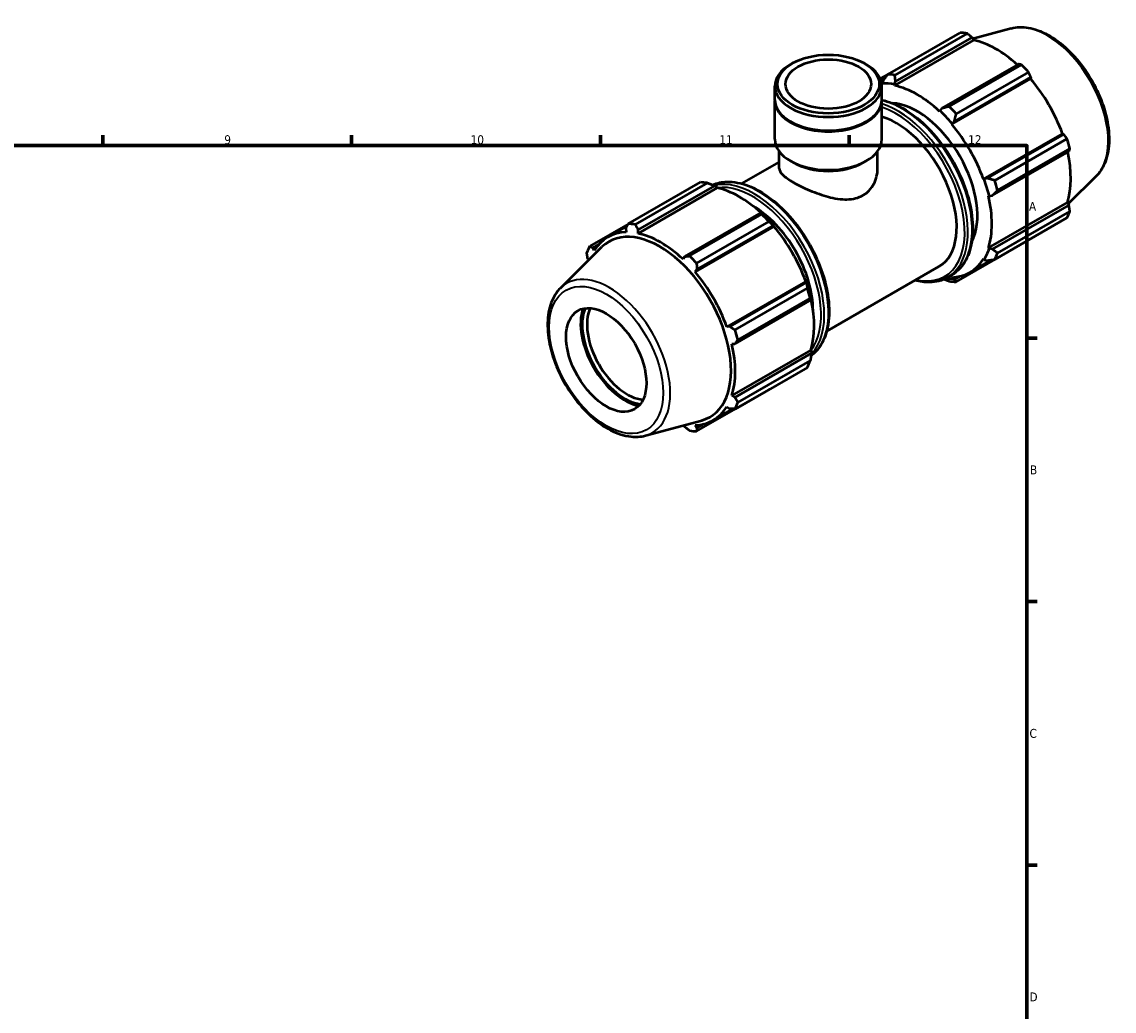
# Model space of a CAD drawing. Header units: millimetres. Extents: x 0 to 931, y 0 to 945.
# Tile 4 of 5: x 538 to 846, y 330 to 609. Entities that reach past the tile are written whole.
import ezdxf

# ---------------------------------------------------------------- set-up
doc = ezdxf.new("R2010")
doc.units = ezdxf.units.MM
for name, color, linetype, lineweight in [('Border (ISO)', 7, 'Continuous', 70), ('Visible (ISO)', 7, 'Continuous', 50), ('Visible Narrow (ISO)', 7, 'Continuous', 35)]:
    doc.layers.add(name, color=color, linetype=linetype, lineweight=lineweight)
doc.styles.add('Note Text (ISO)', font='tahoma.ttf')

# ---------------------------------------------------------------- blocks, each defined once
blk = doc.blocks.new('Borders Default Border')
at = {"layer": 'Border (ISO)'}
for p, q in [((560.67, 574), (560.67, 576.9)), ((630.75, 574), (630.75, 576.9)), ((700.83, 574), (700.83, 576.9)), ((770.92, 574), (770.92, 576.9)), ((821, 519.75), (823.9, 519.75)), ((821, 445.5), (823.9, 445.5)), ((821, 371.25), (823.9, 371.25))]:
    blk.add_line(p, q, dxfattribs=at)
at = {"layer": 'Border (ISO)', "flags": 128}
blk.add_lwpolyline([(20, 20), (20, 574), (821, 574), (821, 20), (20, 20)], dxfattribs=at)
at = {"layer": 'Border (ISO)', "color": 232, "true_color": 0xca0064, "char_height": 2.5, "attachment_point": 7, "style": 'Note Text (ISO)'}
for s, insert in [('9', (594.88, 574.35)), ('10', (664.29, 574.35)), ('11', (734.37, 574.4)), ('12', (804.46, 574.4)), ('A', (821.59, 555.62)), ('B', (821.89, 481.37)), ('C', (821.73, 407.08)), ('D', (821.73, 332.88))]:
    blk.add_mtext(s, dxfattribs=dict(at, insert=insert))

msp = doc.modelspace()

# ---------------------------------------------------------------- linework, layer by layer
at = {"layer": 'Visible (ISO)'}
for p, q in [((816.604, 606.991), (805.799, 604.061)), ((781.815, 594.041), (802.185, 605.771)), ((783.767, 590.888), (806.009, 603.696)), ((804.16, 605.58), (783.79, 593.85)), ((784.015, 592.014), (805.584, 604.435)), ((805.584, 604.435), (806.009, 603.696)), ((754.877, 597.14), (754.364, 596.842)), ((775.249, 597.14), (775.762, 596.842)), ((781.747, 593.954), (779.709, 592.78)), ((818.648, 596.912), (797.079, 584.491)), ((799.114, 585.025), (819.484, 596.756)), ((821.459, 594.672), (801.089, 582.942)), ((779.829, 592.47), (781.22, 593.271)), ((780.517, 592.353), (780.273, 591.508)), ((780.273, 591.508), (780.378, 591.216)), ((783.699, 591.176), (784.015, 592.014)), ((783.767, 590.888), (783.699, 591.176)), ((799.811, 580.025), (822.054, 592.834)), ((800.577, 580.801), (822.146, 593.222)), ((822.146, 593.222), (822.054, 592.834)), ((749.99, 586.905), (749.99, 590.728)), ((780.136, 586.905), (780.136, 590.728)), ((749.99, 575.786), (749.99, 586.66)), ((780.136, 575.786), (780.136, 586.66)), ((796.49, 583.81), (796.422, 583.6)), ((797.079, 584.491), (796.49, 583.81)), ((754.577, 580.667), (754.364, 580.791)), ((775.549, 580.667), (775.762, 580.791)), ((799.811, 580.025), (799.916, 580.197)), ((799.916, 580.197), (800.577, 580.801)), ((808.76, 564.525), (831.003, 577.333)), ((831.384, 577.222), (809.815, 564.801)), ((811.925, 564.174), (832.295, 575.905)), ((831.003, 577.333), (831.384, 577.222)), ((833.113, 573.15), (812.743, 561.419)), ((740.655, 563.264), (751.196, 569.334)), ((751.196, 567.533), (751.196, 572.384)), ((755.22, 569.176), (754.364, 569.672)), ((774.906, 569.176), (775.762, 569.672)), ((778.93, 567.533), (778.93, 572.384)), ((811.264, 559.922), (832.833, 572.343)), ((708.667, 551.918), (729.037, 563.648)), ((731.012, 563.456), (710.642, 551.726)), ((808.961, 564.53), (808.76, 564.525)), ((809.815, 564.801), (808.961, 564.53)), ((840.55, 565.408), (832.636, 557.578)), ((733.703, 562.058), (711.461, 549.25)), ((711.478, 550.243), (733.047, 562.664)), ((733.047, 562.664), (733.635, 562.347)), ((733.635, 562.347), (733.703, 562.058)), ((810.164, 559.798), (810.38, 559.753)), ((810.164, 545.166), (832.406, 557.974)), ((810.38, 559.753), (811.264, 559.922)), ((832.833, 557.239), (811.264, 544.818)), ((832.406, 557.974), (832.833, 557.239)), ((746.111, 555.141), (724.542, 542.72)), ((725.965, 542.902), (746.335, 554.632)), ((746.427, 554.98), (746.111, 555.141)), ((812.743, 543.702), (833.113, 555.433)), ((708.631, 551.849), (697.831, 545.63)), ((702.938, 548.191), (708.352, 551.309)), ((749.748, 551.196), (727.506, 538.387)), ((748.311, 552.549), (727.941, 540.818)), ((728.04, 539.03), (749.609, 551.451)), ((749.609, 551.451), (749.853, 551.368)), ((749.853, 551.368), (749.748, 551.196)), ((832.295, 553.62), (811.925, 541.89)), ((707.979, 550.582), (708.072, 549.578)), ((711.461, 549.25), (711.478, 550.243)), ((689.576, 533.841), (701.284, 545.427)), ((698.742, 545.221), (700.511, 546.24)), ((699.123, 544.385), (698.742, 545.221)), ((801.089, 535.602), (821.459, 547.332)), ((810.38, 544.963), (810.164, 545.166)), ((811.264, 544.818), (810.38, 544.963)), ((697.293, 542.011), (697.489, 541.672)), ((724.542, 542.72), (724.117, 541.962)), ((804.946, 538.25), (811.063, 541.772)), ((808.76, 542.056), (808.961, 541.82)), ((808.961, 541.82), (809.815, 541.608)), ((727.506, 538.387), (728.04, 539.03)), ((764.609, 521.668), (796.231, 539.878)), ((758.697, 535.696), (736.455, 522.887)), ((758.697, 535.696), (758.898, 535.701)), ((758.898, 535.701), (758.847, 535.451)), ((798.599, 536.811), (799.78, 537.491)), ((799.916, 536.571), (799.811, 536.863)), ((800.577, 536.247), (799.916, 536.571)), ((802.158, 537.157), (800.577, 536.247)), ((758.847, 535.451), (737.278, 523.03)), ((738.776, 522.051), (759.146, 533.781)), ((738.727, 518.151), (760.296, 530.572)), ((759.964, 531.026), (739.594, 519.296)), ((760.296, 530.572), (760.317, 530.923)), ((737.278, 523.03), (736.455, 522.887)), ((737.859, 518.16), (738.727, 518.151)), ((760.101, 516.337), (737.859, 503.528)), ((760.296, 515.467), (738.727, 503.046)), ((760.101, 516.337), (760.317, 516.134)), ((760.317, 516.134), (760.296, 515.467)), ((759.146, 511.496), (738.776, 499.766)), ((739.594, 501.579), (759.964, 513.309)), ((727.941, 493.478), (748.311, 505.208)), ((738.727, 503.046), (737.859, 503.528)), ((732.64, 496.612), (738.165, 499.794)), ((736.455, 500.418), (737.278, 499.836)), ((713.522, 492.258), (729.419, 496.569)), ((729.853, 495.519), (728.04, 494.475)), ((724.327, 495.188), (724.542, 494.814)), ((728.04, 494.475), (727.506, 495.225))]:
    msp.add_line(p, q, dxfattribs=at)
for centre, major_axis, ratio, start_param, end_param in [((811.822, 576.552), (-15.969, 27.731), 0.5780931, 5.8451561, 5.9396837), ((812.337, 576.848), (14.851, -25.79), 0.5780931, 2.0696433, 2.6635608), ((765.063, 590.728), (-15.073, 0), 0.5758617, 5.5016397, 10.2063236), ((791.452, 564.821), (-15.969, 27.731), 0.5780931, 5.8451561, 5.9396837), ((811.822, 576.552), (15.969, -27.731), 0.5780931, 1.9181653, 2.0126929), ((790.094, 564.039), (-14.851, 25.79), 0.5780931, 5.9796864, 5.9939129), ((790.094, 564.039), (-15.011, 26.067), 0.5780931, 5.8051535, 5.9796864), ((790.094, 564.039), (-14.851, 25.79), 0.5780931, 5.1942882, 5.8051535), ((812.337, 576.848), (14.851, -25.79), 0.5780931, 1.2672974, 1.8781627), ((765.063, 586.66), (-15.073, 0), 0.5758617, 6.2690568, 9.4389065), ((765.063, 586.905), (-15.073, 0), 0.5758617, 0, 3.1415926), ((790.094, 564.039), (-11.977, 20.798), 0.5780931, 3.4943327, 5.9304453), ((791.452, 564.821), (-15.969, 27.731), 0.5780931, 5.059758, 5.1542856), ((784.254, 560.676), (11.977, -20.798), 0.5780931, 0, 2.6032154), ((790.094, 564.039), (15.011, -26.067), 0.5780931, 1.8781627, 2.0526956), ((765.063, 586.66), (14.773, 0), 0.5758617, 3.9231383, 5.5016397), ((790.094, 564.039), (-14.851, 25.79), 0.5780931, 4.4088901, 5.0197553), ((765.063, 575.786), (-15.073, 0), 0.5758617, 0, 3.1415926), ((811.822, 576.552), (15.969, -27.731), 0.5780931, 1.1327672, 1.2272947), ((812.337, 576.848), (14.851, -25.79), 0.5780931, 0.4818993, 1.0759774), ((765.063, 574.8), (13.867, 0), 0.5758617, 3.9231383, 5.5016397), ((738.674, 534.428), (-15.969, 27.731), 0.5780931, 5.8451561, 5.9396837), ((790.094, 564.039), (15.011, -26.067), 0.5780931, 1.0927645, 1.2672974), ((791.452, 564.821), (-15.969, 27.731), 0.5780931, 4.2743598, 4.3688874), ((740.031, 535.21), (14.851, -25.79), 0.5780931, 2.0696433, 2.6635608), ((790.094, 564.039), (-14.851, 25.79), 0.5780931, 3.6234919, 4.2343571), ((743.786, 537.372), (11.977, -20.798), 0.5780931, 0.7818433, 2.3597493), ((738.674, 534.428), (15.969, -27.731), 0.5780931, 1.9181653, 2.0126929), ((740.031, 535.21), (-15.011, 26.067), 0.5780931, 5.0197553, 5.1942882), ((811.822, 576.552), (15.969, -27.731), 0.5780931, 0.347369, 0.4418966), ((718.304, 522.698), (-15.969, 27.731), 0.5780931, 5.8451561, 5.9396837), ((740.031, 535.21), (14.851, -25.79), 0.5780931, 1.2672974, 1.8781627), ((717.789, 522.402), (-14.851, 25.79), 0.5780931, 5.9796864, 6.5905516), ((717.503, 522.237), (-14.23, 24.71), 0.5780931, 2.9904271, 6.4343509), ((717.789, 522.402), (-14.851, 25.79), 0.5780931, 5.1942882, 5.8051535), ((718.304, 522.698), (-15.969, 27.731), 0.5780931, 0.347369, 0.4418966), ((790.094, 564.039), (15.011, -26.067), 0.5780931, 0.3073663, 0.4818993), ((718.304, 522.698), (15.969, -27.731), 0.5780931, 1.9181653, 2.0126929), ((790.094, 564.039), (14.851, -25.79), 0.5780931, 5.9796864, 6.5905516), ((791.452, 564.821), (15.969, -27.731), 0.5780931, 0.347369, 0.4418966), ((717.789, 522.402), (-14.851, 25.79), 0.5780931, 4.4088901, 5.0197553), ((740.031, 535.21), (-15.011, 26.067), 0.5780931, 4.2343571, 4.4088901), ((790.094, 564.039), (15.011, -26.067), 0.5780931, 5.8941849, 5.9796864), ((791.452, 564.821), (15.969, -27.731), 0.5780931, 5.8451561, 5.9396837), ((738.674, 534.428), (15.969, -27.731), 0.5780931, 1.1327672, 1.2272947), ((740.031, 535.21), (14.851, -25.79), 0.5780931, 0.4818993, 1.0759774), ((707.699, 516.591), (-8.767, 15.224), 0.5780931, 0.4557631, 2.6858296), ((707.699, 516.591), (8.464, -14.697), 0.5780931, 3.5492957, 5.8754823), ((708.378, 516.982), (7.985, -13.865), 0.5780931, 3.5180715, 5.9067065), ((718.304, 522.698), (15.969, -27.731), 0.5780931, 1.1327672, 1.2272947), ((717.789, 522.402), (-14.851, 25.79), 0.5780931, 3.6234919, 4.2343571), ((738.674, 534.428), (15.969, -27.731), 0.5780931, 0.347369, 0.4418966), ((717.789, 522.402), (14.851, -25.79), 0.5780931, 5.9796864, 6.5905516), ((718.304, 522.698), (15.969, -27.731), 0.5780931, 0.347369, 0.4418966), ((718.304, 522.698), (15.969, -27.731), 0.5780931, 5.8451561, 5.9396837)]:
    msp.add_ellipse(centre, major_axis=major_axis, ratio=ratio, start_param=start_param, end_param=end_param, dxfattribs=at)
for centre, major_axis, ratio in [((765.063, 591.32), (14.35, 0), 0.5758617), ((765.063, 591.32), (12.059, 0), 0.5758617), ((702.484, 513.588), (7.985, -13.865), 0.5780931)]:
    msp.add_ellipse(centre, major_axis=major_axis, ratio=ratio, dxfattribs=at)
for points, knots in [([(816.604, 606.991), (818.105, 607.399), (819.731, 607.449), (823.21, 606.876), (825.073, 606.192), (828.817, 604.135), (830.698, 602.736), (834.242, 599.393), (835.906, 597.449), (838.856, 593.221), (840.144, 590.939), (842.227, 586.251), (843.021, 583.846), (844.031, 579.133), (844.244, 576.826), (844.034, 572.532), (843.61, 570.544), (842.275, 567.509), (841.503, 566.352), (840.55, 565.408)], [5.6508865, 5.6508865, 5.6508865, 5.6508865, 5.9414672, 5.9414672, 6.2600776, 6.2600776, 6.59097, 6.59097, 6.9211718, 6.9211718, 7.2498571, 7.2498571, 7.5786217, 7.5786217, 7.9089938, 7.9089938, 8.2396148, 8.2396148, 8.4901479, 8.4901479, 8.4901479, 8.4901479]), ([(780.135, 586.802), (781.081, 586.609), (782.044, 586.322), (785.126, 585.13), (787.274, 583.891), (791.45, 580.702), (793.477, 578.75), (797.201, 574.337), (798.898, 571.878), (801.799, 566.699), (803.002, 563.98), (804.793, 558.55), (805.38, 555.839), (805.874, 550.69), (805.778, 548.254), (804.896, 543.909), (804.111, 541.997), (802.121, 539.214), (801.032, 538.212), (799.78, 537.491)], [5.972464, 5.972464, 5.972464, 5.972464, 6.1211348, 6.1211348, 6.4442603, 6.4442603, 6.768043, 6.768043, 7.0911746, 7.0911746, 7.4140542, 7.4140542, 7.7372565, 7.7372565, 8.0611025, 8.0611025, 8.3837738, 8.3837738, 8.6413135, 8.6413135, 8.6413135, 8.6413135]), ([(751.196, 567.533), (751.196, 566.993), (751.528, 566.393), (752.576, 565.395), (753.014, 565.046), (754.039, 564.33), (754.626, 563.963), (755.889, 563.235), (756.599, 562.856), (758.136, 562.097), (758.962, 561.718), (761.526, 560.635), (763.36, 559.989), (766.775, 559.105), (768.604, 558.803), (771.162, 558.854), (771.985, 558.955), (773.521, 559.341), (774.233, 559.627), (774.869, 559.992)], [5.3770947, 5.3770947, 5.3770947, 5.3770947, 5.9130679, 5.9130679, 6.1810545, 6.1810545, 6.449041, 6.449041, 6.7170276, 6.7170276, 6.9850142, 6.9850142, 7.5209873, 7.5209873, 8.0598544, 8.0598544, 8.3292879, 8.3292879, 8.5987214, 8.5987214, 8.5987214, 8.5987214]), ([(774.869, 559.992), (775.504, 560.358), (776.091, 560.82), (777.114, 561.908), (777.551, 562.534), (778.596, 564.557), (778.93, 566.104), (778.93, 567.533)], [0, 0, 0, 0, 0.2694335, 0.2694335, 0.538867, 0.538867, 1.077734, 1.077734, 1.077734, 1.077734]), ([(732.441, 562.903), (733.703, 563.462), (735.097, 563.76), (738.463, 563.835), (740.488, 563.439), (744.658, 561.826), (746.807, 560.588), (750.983, 557.398), (753.009, 555.446), (756.733, 551.033), (758.431, 548.574), (761.331, 543.395), (762.534, 540.676), (764.325, 535.246), (764.913, 532.535), (765.406, 527.387), (765.311, 524.95), (764.429, 520.605), (763.643, 518.693), (761.867, 516.208), (761.079, 515.405), (760.19, 514.758)], [5.5606552, 5.5606552, 5.5606552, 5.5606552, 5.8058678, 5.8058678, 6.1211348, 6.1211348, 6.4442603, 6.4442603, 6.768043, 6.768043, 7.0911746, 7.0911746, 7.4140542, 7.4140542, 7.7372565, 7.7372565, 8.0611025, 8.0611025, 8.3837738, 8.3837738, 8.5791476, 8.5791476, 8.5791476, 8.5791476]), ([(798.599, 536.811), (797.111, 535.954), (795.395, 535.497), (792.246, 535.428), (790.874, 535.607), (789.47, 535.985)], [2.3581282, 2.3581282, 2.3581282, 2.3581282, 2.66427512, 2.66427512, 2.88234484, 2.88234484, 2.88234484, 2.88234484]), ([(689.576, 533.841), (688.47, 532.747), (687.611, 531.365), (686.36, 528.07), (686.017, 526.115), (685.916, 521.844), (686.182, 519.515), (687.295, 514.771), (688.141, 512.357), (690.317, 507.683), (691.644, 505.423), (694.654, 501.269), (696.335, 499.375), (699.904, 496.136), (701.793, 494.794), (705.612, 492.821), (707.545, 492.189), (710.839, 491.821), (712.227, 491.907), (713.522, 492.258)], [0.9346301, 0.9346301, 0.9346301, 0.9346301, 1.2252108, 1.2252108, 1.5438212, 1.5438212, 1.8747136, 1.8747136, 2.2049154, 2.2049154, 2.5336007, 2.5336007, 2.8623653, 2.8623653, 3.1927374, 3.1927374, 3.5233584, 3.5233584, 3.7738915, 3.7738915, 3.7738915, 3.7738915])]:
    msp.add_open_spline(points, degree=3, knots=knots, dxfattribs=at)
for points, weights in [([(805.584, 604.435), (804.89, 604.997), (804.16, 605.58)], [1.0015891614, 1.00120300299, 1]), ([(781.815, 594.041), (781.144, 593.175), (780.517, 592.353)], [1.01660148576, 1.01177865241, 1.00615667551]), ([(819.484, 596.756), (819.06, 596.837), (818.648, 596.912)], [1, 1.00120300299, 1.0015891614]), ([(822.146, 593.222), (821.813, 593.934), (821.459, 594.672)], [1.0015891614, 1.00120300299, 1]), ([(784.015, 592.014), (783.896, 592.908), (783.79, 593.85)], [1.00615667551, 1.01177865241, 1.01660148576]), ([(799.114, 585.025), (798.067, 584.748), (797.079, 584.491)], [1.01660148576, 1.01177865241, 1.00615667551]), ([(800.577, 580.801), (800.819, 581.845), (801.089, 582.942)], [1.00615667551, 1.01177865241, 1.01660148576]), ([(832.295, 575.905), (831.833, 576.578), (831.384, 577.222)], [1, 1.00120300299, 1.0015891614]), ([(832.833, 572.343), (832.973, 572.74), (833.113, 573.15)], [1.0015891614, 1.00120300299, 1]), ([(731.012, 563.456), (732.059, 563.057), (733.047, 562.664)], [1.01660148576, 1.01177865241, 1.00615667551]), ([(811.925, 564.174), (810.839, 564.489), (809.815, 564.801)], [1.01660148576, 1.01177865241, 1.00615667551]), ([(811.264, 559.922), (811.979, 560.65), (812.743, 561.419)], [1.00615667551, 1.01177865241, 1.01660148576]), ([(833.113, 555.433), (832.973, 556.356), (832.833, 557.239)], [1, 1.00120300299, 1.0015891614]), ([(746.111, 555.141), (746.23, 554.897), (746.335, 554.632)], [1.00615667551, 1.01177865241, 1.01660148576]), ([(707.979, 550.582), (708.313, 551.234), (708.667, 551.918)], [1.0015891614, 1.00120300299, 1]), ([(710.642, 551.726), (711.065, 550.968), (711.478, 550.243)], [1, 1.00120300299, 1.0015891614]), ([(748.311, 552.549), (748.982, 551.994), (749.609, 551.451)], [1.01660148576, 1.01177865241, 1.00615667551]), ([(697.831, 545.63), (698.293, 545.419), (698.742, 545.221)], [1, 1.00120300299, 1.0015891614]), ([(812.743, 543.702), (811.979, 544.266), (811.264, 544.818)], [1.01660148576, 1.01177865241, 1.00615667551]), ([(821.459, 547.332), (821.477, 547.366), (821.495, 547.401)], [1, 1.00006064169, 1.00011920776]), ([(697.293, 542.011), (697.153, 542.894), (697.013, 543.817)], [1.0015891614, 1.00120300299, 1]), ([(724.542, 542.72), (725.236, 542.807), (725.965, 542.902)], [1.0015891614, 1.00120300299, 1]), ([(809.815, 541.608), (810.839, 541.741), (811.925, 541.89)], [1.00615667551, 1.01177865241, 1.01660148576]), ([(727.941, 540.818), (727.988, 539.904), (728.04, 539.03)], [1, 1.00120300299, 1.0015891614]), ([(797.684, 536.346), (798.385, 536.071), (799.114, 535.793)], [1.0094852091, 1.01323772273, 1.01660148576]), ([(801.089, 535.602), (800.819, 535.926), (800.577, 536.247)], [1.01660148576, 1.01177865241, 1.00615667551]), ([(758.847, 535.451), (759.002, 534.638), (759.146, 533.781)], [1.00615667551, 1.01177865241, 1.01660148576]), ([(759.964, 531.026), (760.142, 530.799), (760.296, 530.572)], [1.01660148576, 1.01177865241, 1.00615667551]), ([(737.278, 523.03), (738.009, 522.549), (738.776, 522.051)], [1.0015891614, 1.00120300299, 1]), ([(739.594, 519.296), (739.149, 518.71), (738.727, 518.151)], [1, 1.00120300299, 1.0015891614]), ([(760.296, 515.467), (760.142, 514.415), (759.964, 513.309)], [1.00615667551, 1.01177865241, 1.01660148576]), ([(748.378, 505.296), (748.345, 505.252), (748.311, 505.208)], [1.0161104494, 1.01635699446, 1.01660148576]), ([(738.727, 503.046), (739.149, 502.326), (739.594, 501.579)], [1.0015891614, 1.00120300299, 1]), ([(738.776, 499.766), (738.009, 499.8), (737.278, 499.836)], [1, 1.00120300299, 1.0015891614]), ([(725.965, 493.67), (725.236, 494.252), (724.542, 494.814)], [1, 1.00120300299, 1.0015891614]), ([(728.04, 494.475), (727.988, 493.985), (727.941, 493.478)], [1.0015891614, 1.00120300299, 1])]:
    msp.add_rational_spline(points, weights, degree=2, dxfattribs=at)
at = {"layer": 'Visible Narrow (ISO)'}
for centre, major_axis, start_param, end_param in [((826.746, 585.146), (-12.111, 21.031), 3.2927583, 6.1320197), ((785.887, 561.617), (13.893, -24.126), 0, 2.6546066), ((784.706, 560.937), (13.893, -24.126), 0, 2.5924277), ((784.254, 560.676), (13.574, -23.571), 5.793228, 8.8570787), ((745.419, 538.313), (-13.893, 24.126), 3.2067334, 6.2193371), ((744.239, 537.633), (13.893, -24.126), 0.1666408, 2.9764333), ((743.786, 537.372), (-13.574, 23.571), 3.3768277, 6.0523251), ((703.38, 514.104), (-12.111, 21.031), 2.9904271, 6.4343509)]:
    msp.add_ellipse(centre, major_axis=major_axis, ratio=0.5780931, start_param=start_param, end_param=end_param, dxfattribs=at)
msp.add_ellipse((702.484, 513.588), major_axis=(11.33, -19.675), ratio=0.5780931, dxfattribs=at)

# ---------------------------------------------------------------- block references
msp.add_blockref('Borders Default Border', (0, 0))

doc.saveas('drawing.dxf')
